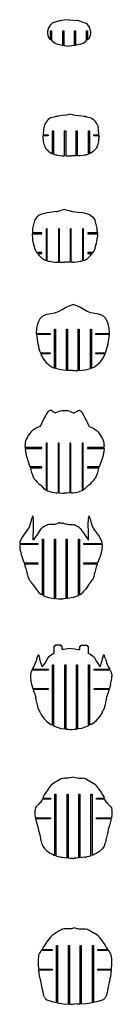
# Model space of a CAD drawing. Extents: x -545 to 865, y -1806 to 2117.
# Tile 12 of 12: x -428 to -337, y 1147 to 2117. Entities that reach past the tile are written whole.
import ezdxf

# ---------------------------------------------------------------- set-up
doc = ezdxf.new("R2010")
doc.units = 0
doc.layers.get('0').update_dxf_attribs({"linetype": 'CONTINUOUS'})

msp = doc.modelspace()

# ---------------------------------------------------------------- linework, layer by layer
at = {"color": 7, "linetype": 'CONTINUOUS'}
for p, q in [((-391.27, 2114.96), (-395.29, 2113.56)), ((-384.13, 2116.21), (-387.21, 2115.83)), ((-379.69, 2116.61), (-384.13, 2116.21)), ((-379.69, 2116.61), (-375.24, 2116.21)), ((-375.24, 2116.21), (-372.16, 2115.83)), ((-368.1, 2114.96), (-364.09, 2113.56)), ((-397.91, 2105.65), (-396.91, 2105.65)), ((-397.91, 2096.86), (-397.91, 2105.65)), ((-396.91, 2105.65), (-396.91, 2096.03)), ((-395.29, 2113.56), (-396.19, 2113.03)), ((-385.91, 2105.65), (-384.91, 2105.65)), ((-385.91, 2091.3), (-385.91, 2105.65)), ((-384.91, 2105.65), (-384.91, 2091.15)), ((-374.47, 2105.65), (-373.47, 2105.65)), ((-374.47, 2091.15), (-374.47, 2105.65)), ((-373.47, 2105.65), (-373.47, 2091.3)), ((-364.09, 2113.56), (-363.18, 2113.03)), ((-362.47, 2096.03), (-362.47, 2105.65)), ((-362.47, 2105.65), (-361.47, 2105.65)), ((-361.47, 2105.65), (-361.47, 2096.86)), ((-396.57, 2095.76), (-396, 2095.32)), ((-362.8, 2095.76), (-363.37, 2095.32)), ((-390.47, 2092.38), (-386.57, 2091.43)), ((-386.57, 2091.43), (-385.91, 2091.3)), ((-384.91, 2091.15), (-379.69, 2090.61)), ((-374.47, 2091.15), (-379.69, 2090.61)), ((-372.8, 2091.43), (-373.47, 2091.3)), ((-368.9, 2092.38), (-372.8, 2091.43)), ((-385.82, 2022.15), (-390.77, 2021.51)), ((-382.36, 2022.58), (-385.82, 2022.15)), ((-377.83, 2023.48), (-382.36, 2022.58)), ((-377.83, 2023.48), (-373.3, 2022.58)), ((-373.3, 2022.58), (-369.84, 2022.15)), ((-369.84, 2022.15), (-364.9, 2021.51)), ((-403.76, 2012.89), (-404.41, 2010.27)), ((-351.91, 2012.89), (-351.26, 2010.27)), ((-405.39, 2002.08), (-405.4, 2001.59)), ((-400.38, 2002.08), (-405.39, 2002.08)), ((-405.35, 2003.08), (-400.38, 2003.08)), ((-400.38, 2003.08), (-400.38, 2002.08)), ((-396.06, 2007.23), (-395.06, 2007.23)), ((-396.06, 1984.58), (-396.06, 2007.23)), ((-395.06, 2007.23), (-395.06, 1984.25)), ((-384.06, 2007.23), (-383.06, 2007.23)), ((-384.06, 1982.48), (-384.06, 2007.23)), ((-383.06, 2007.23), (-383.06, 1982.56)), ((-372.61, 2007.23), (-371.61, 2007.23)), ((-372.61, 1982.56), (-372.61, 2007.23)), ((-371.61, 2007.23), (-371.61, 1982.48)), ((-360.61, 1984.25), (-360.61, 2007.23)), ((-360.61, 2007.23), (-359.61, 2007.23)), ((-359.61, 2007.23), (-359.61, 1984.58)), ((-355.29, 2003.08), (-350.32, 2003.08)), ((-355.29, 2002.08), (-355.29, 2003.08)), ((-350.28, 2002.08), (-355.29, 2002.08)), ((-350.28, 2002.08), (-350.27, 2001.59)), ((-403.45, 1991.37), (-402.78, 1990.24)), ((-402.78, 1990.24), (-402.43, 1989.75)), ((-352.89, 1990.24), (-353.24, 1989.75)), ((-352.22, 1991.37), (-352.89, 1990.24)), ((-399.96, 1986.97), (-399.3, 1986.38)), ((-395.06, 1984.25), (-394.56, 1984.08)), ((-391.03, 1983.21), (-386.76, 1982.64)), ((-386.76, 1982.64), (-386.73, 1982.64)), ((-386.73, 1982.64), (-384.06, 1982.48)), ((-383.06, 1982.56), (-382.01, 1982.64)), ((-382.01, 1982.64), (-379.7, 1982.63)), ((-379.7, 1982.63), (-377.83, 1982.66)), ((-375.97, 1982.63), (-377.83, 1982.66)), ((-373.66, 1982.64), (-375.97, 1982.63)), ((-372.61, 1982.56), (-373.66, 1982.64)), ((-368.94, 1982.64), (-371.61, 1982.48)), ((-368.91, 1982.64), (-368.94, 1982.64)), ((-364.64, 1983.21), (-368.91, 1982.64)), ((-360.61, 1984.25), (-361.11, 1984.08)), ((-355.71, 1986.97), (-356.36, 1986.38)), ((-393.91, 1927.18), (-398.63, 1926.58)), ((-392.12, 1927.53), (-393.91, 1927.18)), ((-383.88, 1929.77), (-388.99, 1928.34)), ((-383.88, 1929.77), (-378.77, 1928.34)), ((-375.63, 1927.53), (-373.84, 1927.18)), ((-373.84, 1927.18), (-369.13, 1926.58)), ((-413.34, 1919.46), (-413.57, 1918.91)), ((-354.41, 1919.46), (-354.18, 1918.91)), ((-415.84, 1905.54), (-406.42, 1905.54)), ((-415.77, 1908.17), (-415.83, 1906.53)), ((-406.42, 1906.53), (-415.83, 1906.53)), ((-406.42, 1905.54), (-406.42, 1906.53)), ((-401.1, 1910.68), (-402.1, 1910.68)), ((-402.1, 1910.68), (-402.1, 1879.37)), ((-401.1, 1879.09), (-401.1, 1910.68)), ((-389.1, 1910.68), (-390.1, 1910.68)), ((-390.1, 1910.68), (-390.1, 1877.73)), ((-389.1, 1877.71), (-389.1, 1910.68)), ((-377.66, 1910.68), (-378.66, 1910.68)), ((-378.66, 1910.68), (-378.66, 1877.71)), ((-377.66, 1877.73), (-377.66, 1910.68)), ((-365.66, 1910.68), (-366.66, 1910.68)), ((-366.66, 1910.68), (-366.66, 1879.09)), ((-365.66, 1879.37), (-365.66, 1910.68)), ((-351.92, 1906.54), (-361.33, 1906.54)), ((-361.33, 1906.54), (-361.33, 1905.54)), ((-361.33, 1905.54), (-351.91, 1905.54)), ((-351.98, 1908.17), (-351.92, 1906.54)), ((-406.42, 1887.33), (-411.69, 1887.33)), ((-410.9, 1886.33), (-406.42, 1886.33)), ((-406.42, 1886.33), (-406.42, 1887.33)), ((-356.07, 1887.33), (-361.33, 1887.33)), ((-361.33, 1887.33), (-361.33, 1886.33)), ((-361.33, 1886.33), (-356.85, 1886.33)), ((-391.58, 1877.76), (-390.1, 1877.73)), ((-389.1, 1877.71), (-387.46, 1877.73)), ((-387.46, 1877.73), (-384.29, 1877.78)), ((-384.29, 1877.78), (-383.88, 1877.79)), ((-383.47, 1877.78), (-383.88, 1877.79)), ((-380.3, 1877.73), (-383.47, 1877.78)), ((-378.66, 1877.71), (-380.3, 1877.73)), ((-376.17, 1877.76), (-377.66, 1877.73)), ((-411.71, 1807.49), (-398.43, 1807.49)), ((-398.43, 1806.49), (-411.66, 1806.49)), ((-398.43, 1807.49), (-398.43, 1806.49)), ((-394.11, 1811.64), (-393.11, 1811.64)), ((-394.11, 1773.35), (-394.11, 1811.64)), ((-393.11, 1811.64), (-393.11, 1772.98)), ((-382.11, 1811.64), (-381.11, 1811.64)), ((-382.11, 1771.1), (-382.11, 1811.64)), ((-381.11, 1811.64), (-381.11, 1771.05)), ((-370.66, 1811.64), (-369.66, 1811.64)), ((-370.66, 1771.05), (-370.66, 1811.64)), ((-369.66, 1811.64), (-369.66, 1771.1)), ((-358.66, 1772.98), (-358.66, 1811.64)), ((-358.66, 1811.64), (-357.66, 1811.64)), ((-357.66, 1811.64), (-357.66, 1773.35)), ((-353.34, 1807.49), (-340.06, 1807.49)), ((-353.34, 1806.49), (-353.34, 1807.49)), ((-340.1, 1806.49), (-353.34, 1806.49)), ((-407.95, 1788.29), (-398.43, 1788.29)), ((-398.43, 1787.29), (-407.56, 1787.29)), ((-398.43, 1788.29), (-398.43, 1787.29)), ((-353.34, 1788.29), (-343.82, 1788.29)), ((-353.34, 1787.29), (-353.34, 1788.29)), ((-344.2, 1787.29), (-353.34, 1787.29)), ((-375.88, 1770.91), (-381.11, 1771.05)), ((-375.88, 1770.91), (-370.66, 1771.05)), ((-401.35, 1729.29), (-402.69, 1726.93)), ((-366.84, 1729.29), (-365.5, 1726.93)), ((-423.02, 1697.61), (-423.05, 1696.89)), ((-401.32, 1699.39), (-402.32, 1699.39)), ((-402.32, 1699.39), (-402.32, 1653.07)), ((-401.32, 1652.58), (-401.32, 1699.39)), ((-389.32, 1699.39), (-390.32, 1699.39)), ((-390.32, 1699.39), (-390.32, 1650.47)), ((-389.32, 1650.39), (-389.32, 1699.39)), ((-377.87, 1699.39), (-378.87, 1699.39)), ((-378.87, 1699.39), (-378.87, 1650.39)), ((-377.87, 1650.47), (-377.87, 1699.39)), ((-365.87, 1699.39), (-366.87, 1699.39)), ((-366.87, 1699.39), (-366.87, 1652.58)), ((-365.87, 1653.07), (-365.87, 1699.39)), ((-345.17, 1697.61), (-345.14, 1696.89)), ((-406.64, 1695.24), (-423.04, 1695.24)), ((-422.94, 1694.24), (-406.64, 1694.24)), ((-406.64, 1694.24), (-406.64, 1695.24)), ((-345.16, 1695.24), (-361.55, 1695.24)), ((-361.55, 1695.24), (-361.55, 1694.24)), ((-361.55, 1694.24), (-345.25, 1694.24)), ((-421.89, 1687.15), (-420.08, 1681.25)), ((-420.08, 1681.25), (-418.53, 1677.08)), ((-348.12, 1681.25), (-349.67, 1677.08)), ((-346.31, 1687.15), (-348.12, 1681.25)), ((-418.53, 1677.08), (-418.14, 1676.03)), ((-406.64, 1676.03), (-418.14, 1676.03)), ((-417.76, 1675.03), (-417.52, 1674.4)), ((-417.76, 1675.03), (-406.64, 1675.03)), ((-406.64, 1675.03), (-406.64, 1676.03)), ((-350.05, 1676.03), (-361.55, 1676.03)), ((-361.55, 1676.03), (-361.55, 1675.03)), ((-361.55, 1675.03), (-350.43, 1675.03)), ((-350.43, 1675.03), (-350.67, 1674.4)), ((-349.67, 1677.08), (-350.05, 1676.03)), ((-414.6, 1665.24), (-414.23, 1664.67)), ((-353.6, 1665.24), (-353.97, 1664.67)), ((-408.08, 1658.38), (-407.63, 1657.99)), ((-407.63, 1657.99), (-405.06, 1655.57)), ((-405.06, 1655.57), (-403.2, 1653.67)), ((-403.2, 1653.67), (-402.32, 1653.07)), ((-389.32, 1650.39), (-389.1, 1650.37)), ((-389.1, 1650.37), (-386.52, 1650.19)), ((-386.52, 1650.19), (-384.1, 1650.13)), ((-381.67, 1650.19), (-384.1, 1650.13)), ((-379.1, 1650.37), (-381.67, 1650.19)), ((-378.87, 1650.39), (-379.1, 1650.37)), ((-365, 1653.67), (-365.87, 1653.07)), ((-363.13, 1655.57), (-365, 1653.67)), ((-360.57, 1657.99), (-363.13, 1655.57)), ((-360.12, 1658.38), (-360.57, 1657.99)), ((-414.69, 1617.43), (-414.53, 1622.03)), ((-360.84, 1617.43), (-361, 1622.03)), ((-414.92, 1608.49), (-414.77, 1612.88)), ((-414.77, 1613.95), (-414.69, 1617.43)), ((-414.77, 1612.88), (-414.77, 1613.95)), ((-409.9, 1611.11), (-412.42, 1607.37)), ((-405.83, 1616.26), (-407.14, 1615.1)), ((-369.7, 1616.26), (-368.4, 1615.1)), ((-365.63, 1611.11), (-363.11, 1607.37)), ((-360.76, 1613.95), (-360.84, 1617.43)), ((-360.76, 1612.88), (-360.76, 1613.95)), ((-360.61, 1608.49), (-360.76, 1612.88)), ((-428.02, 1601.84), (-428.18, 1600.61)), ((-428.18, 1600.61), (-410.31, 1600.61)), ((-424.67, 1608.39), (-425.7, 1606.94)), ((-410.31, 1600.61), (-410.31, 1599.61)), ((-405.99, 1604.75), (-404.99, 1604.75)), ((-405.99, 1549.88), (-405.99, 1604.75)), ((-404.99, 1604.75), (-404.99, 1549.27)), ((-393.99, 1604.75), (-392.99, 1604.75)), ((-393.99, 1546.46), (-393.99, 1604.75)), ((-392.99, 1604.75), (-392.99, 1546.33)), ((-382.54, 1604.75), (-381.54, 1604.75)), ((-382.54, 1546.33), (-382.54, 1604.75)), ((-381.54, 1604.75), (-381.54, 1546.46)), ((-370.54, 1549.27), (-370.54, 1604.75)), ((-370.54, 1604.75), (-369.54, 1604.75)), ((-369.54, 1604.75), (-369.54, 1549.88)), ((-365.22, 1600.61), (-347.36, 1600.61)), ((-365.22, 1599.61), (-365.22, 1600.61)), ((-350.86, 1608.39), (-349.84, 1606.94)), ((-347.52, 1601.84), (-347.36, 1600.61)), ((-428.21, 1599.61), (-428.23, 1598.71)), ((-428.23, 1598.71), (-427.98, 1595.07)), ((-410.31, 1599.61), (-428.21, 1599.61)), ((-427.98, 1595.07), (-427.6, 1592.97)), ((-427.6, 1592.97), (-426.89, 1589.91)), ((-347.32, 1599.61), (-365.22, 1599.61)), ((-347.93, 1592.97), (-348.64, 1589.91)), ((-347.56, 1595.07), (-347.93, 1592.97)), ((-347.31, 1598.71), (-347.56, 1595.07)), ((-347.32, 1599.61), (-347.31, 1598.71)), ((-426.89, 1589.91), (-424.82, 1583.71)), ((-423.96, 1581.4), (-410.31, 1581.4)), ((-410.31, 1581.4), (-410.31, 1580.4)), ((-365.22, 1581.4), (-351.58, 1581.4)), ((-365.22, 1580.4), (-365.22, 1581.4)), ((-348.64, 1589.91), (-350.71, 1583.71)), ((-410.31, 1580.4), (-423.58, 1580.4)), ((-422.47, 1577.35), (-422.46, 1577.33)), ((-351.95, 1580.4), (-365.22, 1580.4)), ((-353.06, 1577.35), (-353.07, 1577.33)), ((-414.98, 1559.79), (-412.14, 1555.53)), ((-360.56, 1559.79), (-363.4, 1555.53)), ((-404.99, 1549.27), (-404.82, 1549.18)), ((-404.82, 1549.18), (-404.38, 1548.96)), ((-399.95, 1547.43), (-394.42, 1546.52)), ((-394.42, 1546.52), (-393.99, 1546.46)), ((-392.99, 1546.33), (-389.95, 1546.12)), ((-382.54, 1546.33), (-385.58, 1546.12)), ((-381.11, 1546.52), (-381.54, 1546.46)), ((-375.58, 1547.43), (-381.11, 1546.52)), ((-370.72, 1549.18), (-371.15, 1548.96)), ((-370.54, 1549.27), (-370.72, 1549.18)), ((-393.4, 1499.33), (-394.57, 1499.33)), ((-394.57, 1499.33), (-394.57, 1492.25)), ((-393.4, 1500.33), (-393.4, 1499.33)), ((-387.42, 1500.33), (-393.4, 1500.33)), ((-387.37, 1499.33), (-387.42, 1500.33)), ((-386.42, 1499.33), (-387.37, 1499.33)), ((-386.42, 1496.02), (-386.42, 1499.33)), ((-380.94, 1496.72), (-384.87, 1496.23)), ((-377.73, 1497.09), (-380.94, 1496.72)), ((-377.73, 1497.09), (-374.52, 1496.72)), ((-374.52, 1496.72), (-370.58, 1496.23)), ((-369.04, 1496.02), (-369.04, 1499.33)), ((-369.04, 1499.33), (-368.09, 1499.33)), ((-368.09, 1499.33), (-368.04, 1500.33)), ((-368.04, 1500.33), (-362.06, 1500.33)), ((-362.06, 1500.33), (-362.06, 1499.33)), ((-362.06, 1499.33), (-360.88, 1499.33)), ((-360.88, 1499.33), (-360.88, 1492.25)), ((-411.62, 1486.84), (-412.23, 1484.56)), ((-402.68, 1484.41), (-404.58, 1481.48)), ((-400.58, 1487.84), (-402.68, 1484.41)), ((-400, 1488.85), (-400.58, 1487.84)), ((-394.57, 1492.25), (-394.64, 1492.21)), ((-360.88, 1492.25), (-360.82, 1492.21)), ((-355.46, 1488.85), (-354.87, 1487.84)), ((-354.87, 1487.84), (-352.77, 1484.41)), ((-352.77, 1484.41), (-350.87, 1481.48)), ((-343.84, 1486.84), (-343.22, 1484.56)), ((-416.18, 1475.89), (-417.02, 1473.75)), ((-400.27, 1475.89), (-416.18, 1475.89)), ((-415.67, 1476.89), (-400.27, 1476.89)), ((-404.58, 1481.48), (-405.13, 1480.64)), ((-400.27, 1476.89), (-400.27, 1475.89)), ((-395.95, 1481.04), (-394.95, 1481.04)), ((-395.95, 1421.59), (-395.95, 1481.04)), ((-394.95, 1481.04), (-394.95, 1421.13)), ((-383.95, 1481.04), (-382.95, 1481.04)), ((-383.95, 1417.86), (-383.95, 1481.04)), ((-382.95, 1481.04), (-382.95, 1417.75)), ((-372.51, 1481.04), (-371.51, 1481.04)), ((-372.51, 1417.75), (-372.51, 1481.04)), ((-371.51, 1481.04), (-371.51, 1417.86)), ((-360.51, 1481.04), (-359.51, 1481.04)), ((-360.51, 1421.13), (-360.51, 1481.04)), ((-359.51, 1481.04), (-359.51, 1421.59)), ((-355.18, 1476.89), (-339.79, 1476.89)), ((-355.18, 1475.89), (-355.18, 1476.89)), ((-339.28, 1475.89), (-355.18, 1475.89)), ((-350.87, 1481.48), (-350.33, 1480.64)), ((-339.28, 1475.89), (-338.44, 1473.75)), ((-417.02, 1473.75), (-417.18, 1473.18)), ((-338.44, 1473.75), (-338.27, 1473.18)), ((-416.59, 1461.94), (-415.32, 1457.68)), ((-415.32, 1457.68), (-400.27, 1457.68)), ((-400.27, 1456.68), (-414.99, 1456.68)), ((-400.27, 1457.68), (-400.27, 1456.68)), ((-355.18, 1457.68), (-340.13, 1457.68)), ((-355.18, 1456.68), (-355.18, 1457.68)), ((-340.46, 1456.68), (-355.18, 1456.68)), ((-338.86, 1461.94), (-340.13, 1457.68)), ((-411.63, 1444.31), (-411.12, 1441.61)), ((-411.12, 1441.61), (-410.29, 1438.45)), ((-410.29, 1438.45), (-410.15, 1438.07)), ((-345.17, 1438.45), (-345.3, 1438.07)), ((-344.34, 1441.61), (-345.17, 1438.45)), ((-343.82, 1444.31), (-344.34, 1441.61)), ((-408.14, 1433.96), (-406.8, 1431.51)), ((-406.8, 1431.51), (-404.15, 1427.93)), ((-404.15, 1427.93), (-403.75, 1427.52)), ((-351.31, 1427.93), (-351.7, 1427.52)), ((-348.66, 1431.51), (-351.31, 1427.93)), ((-347.32, 1433.96), (-348.66, 1431.51)), ((-387.94, 1418.51), (-384.2, 1417.89)), ((-384.2, 1417.89), (-383.95, 1417.86)), ((-371.25, 1417.89), (-371.51, 1417.86)), ((-367.52, 1418.51), (-371.25, 1417.89)), ((-388.12, 1368.37), (-394.85, 1364.45)), ((-380.52, 1369.51), (-384.36, 1369.27)), ((-375.39, 1370.37), (-380.52, 1369.51)), ((-375.39, 1370.37), (-370.26, 1369.51)), ((-370.26, 1369.51), (-366.42, 1369.27)), ((-362.67, 1368.37), (-355.93, 1364.45)), ((-399.7, 1359.66), (-402.71, 1355.19)), ((-399.29, 1360.24), (-399.7, 1359.66)), ((-351.49, 1360.24), (-351.08, 1359.66)), ((-351.08, 1359.66), (-348.07, 1355.19)), ((-397.94, 1348.65), (-405.93, 1348.65)), ((-405.29, 1350.91), (-405.66, 1349.65)), ((-405.66, 1349.65), (-397.94, 1349.65)), ((-397.94, 1349.65), (-397.94, 1348.65)), ((-393.61, 1353.8), (-392.61, 1353.8)), ((-393.61, 1293.35), (-393.61, 1353.8)), ((-392.61, 1353.8), (-392.61, 1293.05)), ((-381.61, 1353.8), (-380.61, 1353.8)), ((-381.61, 1291.01), (-381.61, 1353.8)), ((-380.61, 1353.8), (-380.61, 1290.91)), ((-370.17, 1353.8), (-369.17, 1353.8)), ((-370.17, 1290.91), (-370.17, 1353.8)), ((-369.17, 1353.8), (-369.17, 1291.01)), ((-358.17, 1293.05), (-358.17, 1353.8)), ((-358.17, 1353.8), (-357.17, 1353.8)), ((-357.17, 1353.8), (-357.17, 1293.35)), ((-352.85, 1349.65), (-345.13, 1349.65)), ((-352.85, 1348.65), (-352.85, 1349.65)), ((-344.86, 1348.65), (-352.85, 1348.65)), ((-345.5, 1350.91), (-345.13, 1349.65)), ((-412.64, 1340.23), (-413.03, 1339.04)), ((-411.21, 1342.09), (-411.59, 1341.71)), ((-410.58, 1342.76), (-411.21, 1342.09)), ((-409.92, 1343.44), (-410.58, 1342.76)), ((-340.86, 1343.44), (-340.21, 1342.76)), ((-340.21, 1342.76), (-339.58, 1342.09)), ((-339.58, 1342.09), (-339.2, 1341.71)), ((-338.14, 1340.23), (-337.75, 1339.04)), ((-413.02, 1331.43), (-412.8, 1330.44)), ((-412.8, 1330.44), (-397.94, 1330.44)), ((-412.57, 1329.44), (-410.83, 1322.96)), ((-397.94, 1329.44), (-412.57, 1329.44)), ((-397.94, 1330.44), (-397.94, 1329.44)), ((-352.85, 1330.44), (-337.98, 1330.44)), ((-352.85, 1329.44), (-352.85, 1330.44)), ((-338.21, 1329.44), (-352.85, 1329.44)), ((-338.21, 1329.44), (-339.96, 1322.96)), ((-337.77, 1331.43), (-337.98, 1330.44)), ((-410.83, 1322.96), (-409.98, 1319.73)), ((-409.98, 1319.73), (-409.33, 1316.8)), ((-340.81, 1319.73), (-341.46, 1316.8)), ((-339.96, 1322.96), (-340.81, 1319.73)), ((-409.33, 1316.8), (-409.13, 1315.81)), ((-409.13, 1315.81), (-408.61, 1313.48)), ((-408.61, 1313.48), (-407.69, 1309.52)), ((-342.17, 1313.48), (-343.1, 1309.52)), ((-341.66, 1315.81), (-342.17, 1313.48)), ((-341.46, 1316.8), (-341.66, 1315.81)), ((-406.26, 1304.06), (-405.53, 1302.44)), ((-405.53, 1302.44), (-403.96, 1300.17)), ((-345.26, 1302.44), (-346.83, 1300.17)), ((-344.52, 1304.06), (-345.26, 1302.44)), ((-400.7, 1297.19), (-400.42, 1296.96)), ((-400.42, 1296.96), (-398.3, 1295.52)), ((-350.37, 1296.96), (-352.49, 1295.52)), ((-350.09, 1297.19), (-350.37, 1296.96)), ((-378.63, 1220.98), (-379.98, 1220.91)), ((-373.95, 1221.84), (-377.6, 1221.15)), ((-373.95, 1221.84), (-370.3, 1221.15)), ((-369.26, 1220.98), (-367.92, 1220.91)), ((-392.17, 1204.66), (-391.17, 1204.66)), ((-392.17, 1148.29), (-392.17, 1204.66)), ((-391.17, 1204.66), (-391.17, 1148.06)), ((-380.17, 1204.66), (-379.17, 1204.66)), ((-380.17, 1146.65), (-380.17, 1204.66)), ((-379.17, 1204.66), (-379.17, 1146.66)), ((-368.73, 1204.66), (-367.73, 1204.66)), ((-368.73, 1146.66), (-368.73, 1204.66)), ((-367.73, 1204.66), (-367.73, 1146.65)), ((-356.73, 1148.06), (-356.73, 1204.66)), ((-356.73, 1204.66), (-355.73, 1204.66)), ((-355.73, 1204.66), (-355.73, 1148.29)), ((-408.71, 1196.9), (-409.7, 1195)), ((-408.08, 1197.87), (-408.71, 1196.9)), ((-396.49, 1199.51), (-407.05, 1199.51)), ((-406.51, 1200.51), (-396.49, 1200.51)), ((-396.49, 1200.51), (-396.49, 1199.51)), ((-351.4, 1200.51), (-341.39, 1200.51)), ((-351.4, 1199.51), (-351.4, 1200.51)), ((-340.84, 1199.51), (-351.4, 1199.51)), ((-339.82, 1197.87), (-339.18, 1196.9)), ((-339.18, 1196.9), (-338.19, 1195)), ((-409.74, 1181.3), (-396.49, 1181.3)), ((-396.49, 1180.3), (-409.63, 1180.3)), ((-396.49, 1181.3), (-396.49, 1180.3)), ((-351.4, 1181.3), (-338.16, 1181.3)), ((-351.4, 1180.3), (-351.4, 1181.3)), ((-338.26, 1180.3), (-351.4, 1180.3)), ((-408.37, 1171.92), (-408.27, 1171.51)), ((-408.27, 1171.51), (-407.55, 1168.28)), ((-407.55, 1168.28), (-406.71, 1164.08)), ((-406.71, 1164.08), (-405.95, 1159.99)), ((-341.19, 1164.08), (-341.95, 1159.99)), ((-340.35, 1168.28), (-341.19, 1164.08)), ((-339.62, 1171.51), (-340.35, 1168.28)), ((-339.52, 1171.92), (-339.62, 1171.51)), ((-405.95, 1159.99), (-404.85, 1155.47)), ((-404.85, 1155.47), (-404.62, 1155.04)), ((-343.04, 1155.47), (-343.27, 1155.04)), ((-341.95, 1159.99), (-343.04, 1155.47)), ((-402.47, 1151.86), (-401.66, 1151.15)), ((-401.66, 1151.15), (-401.53, 1151.04)), ((-346.24, 1151.15), (-346.36, 1151.04)), ((-345.43, 1151.86), (-346.24, 1151.15))]:
    msp.add_line(p, q, dxfattribs=at)
at = {"color": 7, "linetype": 'CONTINUOUS', "flags": 128}
for points in [[(-400.18, 2099.79), (-398.62, 2097.56), (-397.91, 2096.86)], [(-396.91, 2096.03), (-396.63, 2095.81), (-396.58, 2095.77), (-396.57, 2095.76)], [(-362.47, 2096.03), (-362.74, 2095.81), (-362.8, 2095.77), (-362.8, 2095.76)], [(-359.2, 2099.79), (-360.76, 2097.56), (-361.47, 2096.86)], [(-391.9, 2021.27), (-391.9, 2021.27), (-391.9, 2021.27), (-391.9, 2021.27), (-391.91, 2021.27), (-391.94, 2021.26), (-392.06, 2021.22), (-392.24, 2021.17), (-392.61, 2021.08), (-393.33, 2020.94), (-394.75, 2020.6), (-397.56, 2019.77), (-400.12, 2018.38), (-402.06, 2016.19)], [(-363.77, 2021.27), (-363.77, 2021.27), (-363.77, 2021.27), (-363.76, 2021.27), (-363.76, 2021.27), (-363.73, 2021.26), (-363.61, 2021.22), (-363.43, 2021.17), (-363.06, 2021.08), (-362.34, 2020.94), (-360.92, 2020.6), (-358.11, 2019.77), (-355.55, 2018.38), (-353.61, 2016.19)], [(-399.3, 1986.38), (-397.71, 1985.44), (-396.06, 1984.58)], [(-356.36, 1986.38), (-357.96, 1985.44), (-359.61, 1984.58)], [(-409.1, 1923.9), (-411.54, 1921.99), (-413.34, 1919.46)], [(-358.66, 1923.9), (-356.21, 1921.99), (-354.41, 1919.46)], [(-415.84, 1905.54), (-415.84, 1904.7), (-415.69, 1901.23)], [(-351.91, 1905.54), (-351.91, 1904.7), (-352.06, 1901.23)], [(-413.23, 1890.8), (-412.7, 1889.29), (-412.06, 1887.83)], [(-412.06, 1887.83), (-411.93, 1887.65), (-411.8, 1887.47)], [(-411.8, 1887.47), (-411.7, 1887.35), (-411.69, 1887.33)], [(-355.96, 1887.47), (-356.05, 1887.35), (-356.07, 1887.33)], [(-355.7, 1887.83), (-355.82, 1887.65), (-355.96, 1887.47)], [(-354.53, 1890.8), (-355.05, 1889.29), (-355.7, 1887.83)], [(-411.71, 1807.49), (-411.52, 1812.38), (-410.38, 1817.12), (-409.41, 1819.71), (-408.13, 1822.14), (-406.24, 1824.13), (-403.9, 1825.53), (-401.32, 1826.39), (-397.44, 1827.11), (-393.58, 1827.87), (-389.95, 1829.26), (-386.52, 1831.15), (-383.14, 1833.14), (-379.64, 1834.86), (-375.88, 1835.9)], [(-340.06, 1807.49), (-340.25, 1812.38), (-341.39, 1817.12), (-342.36, 1819.71), (-343.64, 1822.14), (-345.52, 1824.13), (-347.87, 1825.53), (-350.45, 1826.39), (-354.33, 1827.11), (-358.19, 1827.87), (-361.82, 1829.26), (-365.24, 1831.15), (-368.63, 1833.14), (-372.12, 1834.86), (-375.88, 1835.9)], [(-382.11, 1771.1), (-387.7, 1771.68), (-393.11, 1772.98)], [(-369.66, 1771.1), (-364.06, 1771.68), (-358.66, 1772.98)], [(-402.69, 1726.93), (-402.77, 1726.68), (-402.83, 1726.48)], [(-399.63, 1731.18), (-400.64, 1730.36), (-401.35, 1729.29)], [(-394.22, 1729.55), (-396.34, 1730.83), (-398, 1731.83)], [(-389.68, 1730.66), (-391.98, 1729.81), (-393.06, 1729.24), (-393.37, 1729.22), (-393.66, 1729.3), (-394.22, 1729.55)], [(-378.51, 1730.66), (-376.22, 1729.81), (-375.13, 1729.24), (-374.83, 1729.22), (-374.53, 1729.3), (-373.97, 1729.55)], [(-373.97, 1729.55), (-371.86, 1730.83), (-370.19, 1731.83)], [(-368.56, 1731.18), (-367.55, 1730.36), (-366.84, 1729.29)], [(-365.5, 1726.93), (-365.42, 1726.68), (-365.36, 1726.48)], [(-407.21, 1717.77), (-408.01, 1716.66), (-408.92, 1715.65), (-410.16, 1715.07), (-411.48, 1714.65), (-412.75, 1713.78), (-414.04, 1712.89), (-415.11, 1712.2), (-416.06, 1711.46)], [(-405.58, 1721.42), (-406.49, 1719.38), (-407.21, 1717.77)], [(-402.83, 1726.48), (-404.37, 1723.65), (-405.58, 1721.42)], [(-365.36, 1726.48), (-363.82, 1723.65), (-362.61, 1721.42)], [(-362.61, 1721.42), (-361.7, 1719.38), (-360.98, 1717.77)], [(-360.98, 1717.77), (-360.18, 1716.66), (-359.27, 1715.65), (-358.03, 1715.07), (-356.71, 1714.65), (-355.44, 1713.78), (-354.16, 1712.89), (-353.09, 1712.2), (-352.13, 1711.46)], [(-422.94, 1694.24), (-422.84, 1693.04), (-422.71, 1691.83)], [(-422.71, 1691.83), (-422.37, 1689.47), (-421.89, 1687.15)], [(-345.48, 1691.83), (-345.83, 1689.47), (-346.31, 1687.15)], [(-345.25, 1694.24), (-345.36, 1693.04), (-345.48, 1691.83)], [(-401.32, 1652.58), (-401.02, 1652.46), (-398.6, 1651.77)], [(-366.87, 1652.58), (-367.17, 1652.46), (-369.59, 1651.77)], [(-417.32, 1622.03), (-417.34, 1621.98), (-417.36, 1621.9), (-417.45, 1621.63), (-417.57, 1621.27), (-417.59, 1621.23), (-417.59, 1621.23), (-417.59, 1621.23), (-417.59, 1621.23), (-417.59, 1621.23), (-417.59, 1621.23), (-417.59, 1621.23), (-417.59, 1621.23), (-417.59, 1621.23), (-417.59, 1621.23), (-417.59, 1621.22), (-417.59, 1621.21), (-417.6, 1621.2), (-417.61, 1621.17), (-417.62, 1621.11), (-417.66, 1621), (-417.72, 1620.79), (-417.83, 1620.42), (-418.21, 1618.78), (-419.44, 1615.64)], [(-416.25, 1625.62), (-416.85, 1623.61), (-417.32, 1622.03)], [(-415.19, 1627.7), (-415.23, 1627.68), (-415.26, 1627.66), (-415.31, 1627.6), (-415.38, 1627.5), (-415.39, 1627.49), (-415.39, 1627.49), (-415.39, 1627.49), (-415.39, 1627.49), (-415.39, 1627.49), (-415.39, 1627.49), (-415.39, 1627.49), (-415.39, 1627.49), (-415.4, 1627.49), (-415.4, 1627.49), (-415.4, 1627.48), (-415.4, 1627.48), (-415.41, 1627.47), (-415.42, 1627.46), (-415.44, 1627.43), (-415.48, 1627.37), (-415.55, 1627.24), (-415.78, 1626.7), (-416.25, 1625.62)], [(-387.77, 1620.59), (-388.66, 1620.62), (-389.53, 1620.81), (-389.76, 1620.86), (-389.99, 1620.84), (-390.42, 1620.67), (-391.25, 1620.28)], [(-387.77, 1620.59), (-386.87, 1620.62), (-386, 1620.81), (-385.77, 1620.86), (-385.54, 1620.84), (-385.11, 1620.67), (-384.28, 1620.28)], [(-360.34, 1627.7), (-360.3, 1627.68), (-360.28, 1627.66), (-360.23, 1627.61), (-360.15, 1627.5), (-360.14, 1627.49), (-360.14, 1627.49), (-360.14, 1627.49), (-360.14, 1627.49), (-360.14, 1627.49), (-360.14, 1627.49), (-360.14, 1627.49), (-360.14, 1627.49), (-360.14, 1627.49), (-360.14, 1627.49), (-360.14, 1627.48), (-360.13, 1627.48), (-360.13, 1627.47), (-360.12, 1627.46), (-360.09, 1627.43), (-360.05, 1627.37), (-359.98, 1627.24), (-359.75, 1626.7), (-359.28, 1625.62)], [(-359.28, 1625.62), (-358.68, 1623.61), (-358.21, 1622.03)], [(-358.21, 1622.03), (-358.2, 1621.98), (-358.17, 1621.9), (-358.08, 1621.63), (-357.96, 1621.27), (-357.95, 1621.23), (-357.95, 1621.23), (-357.95, 1621.23), (-357.95, 1621.23), (-357.95, 1621.23), (-357.95, 1621.23), (-357.95, 1621.23), (-357.95, 1621.23), (-357.95, 1621.23), (-357.94, 1621.23), (-357.94, 1621.22), (-357.94, 1621.21), (-357.94, 1621.2), (-357.93, 1621.17), (-357.91, 1621.11), (-357.87, 1621), (-357.81, 1620.79), (-357.7, 1620.42), (-357.32, 1618.78), (-356.09, 1615.64)], [(-395.74, 1619.45), (-397.06, 1619.33), (-398.38, 1619.31), (-399.7, 1619.26), (-401, 1618.99)], [(-379.79, 1619.45), (-378.47, 1619.33), (-377.15, 1619.31), (-375.83, 1619.26), (-374.53, 1618.99)], [(-425.7, 1606.94), (-427.17, 1604.53), (-428.02, 1601.84)], [(-414.75, 1604.14), (-414.78, 1604.15), (-414.81, 1604.17), (-414.85, 1604.22), (-414.9, 1604.35), (-414.94, 1604.63), (-414.95, 1605.18), (-414.94, 1605.73), (-414.93, 1606.28), (-414.92, 1608.49)], [(-412.42, 1607.37), (-413.59, 1605.74), (-414.55, 1604.26), (-414.69, 1604.14), (-414.71, 1604.13), (-414.72, 1604.13), (-414.75, 1604.14), (-414.75, 1604.14)], [(-363.11, 1607.37), (-361.95, 1605.74), (-360.98, 1604.26), (-360.84, 1604.14), (-360.83, 1604.13), (-360.81, 1604.13), (-360.79, 1604.14), (-360.78, 1604.14)], [(-360.78, 1604.14), (-360.75, 1604.15), (-360.72, 1604.17), (-360.68, 1604.22), (-360.64, 1604.35), (-360.6, 1604.63), (-360.59, 1605.18), (-360.59, 1605.73), (-360.6, 1606.28), (-360.61, 1608.49)], [(-349.84, 1606.94), (-348.37, 1604.53), (-347.52, 1601.84)], [(-424.82, 1583.71), (-424.23, 1582.12), (-423.96, 1581.4)], [(-350.71, 1583.71), (-351.3, 1582.12), (-351.58, 1581.4)], [(-404.38, 1548.96), (-402.21, 1548.06), (-399.95, 1547.43)], [(-371.15, 1548.96), (-373.32, 1548.06), (-375.58, 1547.43)], [(-384.87, 1496.23), (-385.68, 1496.17), (-386.42, 1496.02)], [(-370.58, 1496.23), (-369.78, 1496.17), (-369.04, 1496.02)], [(-409.54, 1490.54), (-409.67, 1490.73), (-409.72, 1490.77), (-409.78, 1490.79), (-409.83, 1490.78), (-409.89, 1490.76), (-409.98, 1490.71), (-410.07, 1490.62), (-410.21, 1490.42)], [(-407.22, 1482.18), (-407.23, 1482.21), (-407.24, 1482.27), (-407.3, 1482.45), (-407.38, 1482.73), (-407.53, 1483.27), (-407.71, 1483.9), (-407.75, 1484.02), (-407.84, 1484.36), (-408.42, 1486.49), (-408.43, 1486.51), (-408.44, 1486.54)], [(-345.92, 1490.54), (-345.78, 1490.73), (-345.73, 1490.77), (-345.68, 1490.79), (-345.62, 1490.78), (-345.56, 1490.76), (-345.47, 1490.71), (-345.38, 1490.62), (-345.25, 1490.42)], [(-405.13, 1480.64), (-405.61, 1479.89), (-405.92, 1479.58), (-406.1, 1479.45), (-406.2, 1479.41), (-406.26, 1479.41), (-406.31, 1479.43)], [(-350.33, 1480.64), (-349.85, 1479.89), (-349.54, 1479.58), (-349.35, 1479.45), (-349.25, 1479.41), (-349.2, 1479.41), (-349.14, 1479.43)], [(-417.18, 1473.18), (-417.62, 1471.52), (-417.71, 1469.8)], [(-338.27, 1473.18), (-337.83, 1471.52), (-337.75, 1469.8)], [(-414.99, 1456.68), (-414.53, 1455.29), (-414.01, 1453.83), (-413.52, 1452.28), (-413.03, 1450.8), (-412.53, 1449.3)], [(-340.46, 1456.68), (-340.93, 1455.29), (-341.44, 1453.83), (-341.93, 1452.28), (-342.43, 1450.8), (-342.93, 1449.3)], [(-399.03, 1423.33), (-397.5, 1422.41), (-395.95, 1421.59)], [(-394.95, 1421.13), (-391.5, 1419.64), (-387.94, 1418.51)], [(-360.51, 1421.13), (-363.96, 1419.64), (-367.52, 1418.51)], [(-356.42, 1423.33), (-357.96, 1422.41), (-359.51, 1421.59)], [(-402.71, 1355.19), (-404.07, 1353.09), (-405.29, 1350.91)], [(-348.07, 1355.19), (-346.71, 1353.09), (-345.5, 1350.91)], [(-411.59, 1341.71), (-412.2, 1341.03), (-412.64, 1340.23)], [(-339.2, 1341.71), (-338.59, 1341.03), (-338.14, 1340.23)], [(-398.3, 1295.52), (-396.04, 1294.43), (-394.26, 1293.57)], [(-394.26, 1293.57), (-393.96, 1293.48), (-393.61, 1293.35)], [(-392.61, 1293.05), (-390.51, 1292.42), (-388.33, 1291.91)], [(-386.69, 1291.6), (-383.85, 1291.27), (-381.61, 1291.01)], [(-380.61, 1290.91), (-378.19, 1290.65), (-376.29, 1290.46)], [(-370.17, 1290.91), (-372.59, 1290.65), (-374.5, 1290.46)], [(-364.09, 1291.6), (-366.94, 1291.27), (-369.17, 1291.01)], [(-358.17, 1293.05), (-360.28, 1292.42), (-362.46, 1291.91)], [(-356.52, 1293.57), (-356.82, 1293.48), (-357.17, 1293.35)], [(-352.49, 1295.52), (-354.75, 1294.43), (-356.52, 1293.57)], [(-386.23, 1220.63), (-387.27, 1220.14), (-388.28, 1219.55), (-389.31, 1218.9), (-390.31, 1218.27), (-391.31, 1217.66), (-392.33, 1217.07)], [(-382.64, 1221.04), (-384.46, 1221.06), (-386.23, 1220.63)], [(-379.98, 1220.91), (-381.36, 1220.97), (-381.99, 1221.01), (-382.64, 1221.04)], [(-377.6, 1221.15), (-378.14, 1221.05), (-378.63, 1220.98)], [(-370.3, 1221.15), (-369.76, 1221.05), (-369.26, 1220.98)], [(-367.92, 1220.91), (-366.54, 1220.97), (-365.91, 1221.01), (-365.25, 1221.04)], [(-365.25, 1221.04), (-363.43, 1221.06), (-361.67, 1220.63)], [(-361.67, 1220.63), (-360.62, 1220.14), (-359.61, 1219.55), (-358.59, 1218.9), (-357.59, 1218.27), (-356.59, 1217.66), (-355.57, 1217.07)], [(-407.05, 1199.51), (-407.55, 1198.68), (-408.08, 1197.87)], [(-340.84, 1199.51), (-340.35, 1198.68), (-339.82, 1197.87)], [(-409.63, 1180.3), (-409.33, 1177.37), (-409.06, 1174.61)], [(-409.06, 1174.61), (-409.06, 1174.78), (-409.06, 1174.82), (-409.06, 1174.83), (-409.06, 1174.83), (-409.06, 1174.83), (-409.06, 1174.83), (-409.06, 1174.83), (-409.06, 1174.83), (-409.06, 1174.83), (-409.06, 1174.83), (-409.06, 1174.83), (-409.06, 1174.83), (-409.06, 1174.83), (-409.06, 1174.83), (-409.06, 1174.83), (-409.06, 1174.83), (-409.06, 1174.83), (-409.06, 1174.83), (-409.06, 1174.83), (-409.06, 1174.83), (-409.06, 1174.83), (-409.06, 1174.83), (-409.06, 1174.83), (-409.06, 1174.83), (-409.06, 1174.82), (-409.06, 1174.81), (-409.05, 1174.79), (-409.04, 1174.74), (-409.02, 1174.64), (-408.99, 1174.51), (-408.77, 1173.63), (-408.37, 1171.92)], [(-338.83, 1174.61), (-338.84, 1174.78), (-338.83, 1174.82), (-338.83, 1174.83), (-338.83, 1174.83), (-338.83, 1174.83), (-338.83, 1174.83), (-338.83, 1174.83), (-338.83, 1174.83), (-338.83, 1174.83), (-338.83, 1174.83), (-338.83, 1174.83), (-338.83, 1174.83), (-338.83, 1174.83), (-338.83, 1174.83), (-338.83, 1174.83), (-338.83, 1174.83), (-338.83, 1174.83), (-338.83, 1174.83), (-338.83, 1174.83), (-338.83, 1174.83), (-338.83, 1174.83), (-338.83, 1174.83), (-338.84, 1174.83), (-338.84, 1174.83), (-338.84, 1174.82), (-338.84, 1174.81), (-338.84, 1174.79), (-338.85, 1174.74), (-338.88, 1174.64), (-338.91, 1174.51), (-339.12, 1173.63), (-339.52, 1171.92)], [(-338.26, 1180.3), (-338.57, 1177.37), (-338.83, 1174.61)], [(-403.9, 1153.57), (-403.61, 1153.04), (-403.24, 1152.56)], [(-401.53, 1151.04), (-396.33, 1149.41), (-392.17, 1148.29)], [(-391.17, 1148.06), (-385.04, 1146.98), (-380.17, 1146.65)], [(-379.17, 1146.66), (-376.25, 1146.81), (-373.95, 1147.1)], [(-368.73, 1146.66), (-371.65, 1146.81), (-373.95, 1147.1)], [(-356.73, 1148.06), (-362.86, 1146.98), (-367.73, 1146.65)], [(-346.36, 1151.04), (-351.57, 1149.41), (-355.73, 1148.29)], [(-344, 1153.57), (-344.29, 1153.04), (-344.66, 1152.56)]]:
    msp.add_lwpolyline(points, dxfattribs=at)
at = {"color": 7, "linetype": 'CONTINUOUS'}
for centre, radius, start, end in [((-380.35, 2073.8), 42.58, 99.27652, 104.86594), ((-379.04, 2073.76), 42.63, 75.13714, 80.7204), ((-391.94, 2103.62), 9.08, 161.34931, 204.97509), ((-390.8, 2104.72), 9.91, 122.95574, 169.51295), ((-368.57, 2104.72), 9.91, 10.49003, 57.04358), ((-367.43, 2103.62), 9.08, 335.02705, 18.64877), ((-386.44, 2106.63), 14.81, 229.77943, 254.18314), ((-372.94, 2106.63), 14.81, 285.81712, 310.22031), ((-386, 1996.08), 25.87, 100.62774, 103.18252), ((-369.67, 1996.08), 25.87, 76.8178, 79.37255), ((-361.73, 2001.04), 43.66, 167.79668, 177.32336), ((-386.73, 2006.21), 18.29, 146.90972, 158.55587), ((-368.96, 2006.2), 18.31, 21.45273, 33.08167), ((-393.94, 2001.04), 43.67, 2.67761, 12.20283), ((-374.1, 2000.78), 31.31, 178.50167, 187.62925), ((-381.57, 2000.78), 31.31, 352.37124, 1.49785), ((-388.74, 1998.99), 16.57, 188.22714, 207.39026), ((-393.25, 1995.42), 10.79, 211.71839, 231.54571), ((-362.41, 1995.42), 10.78, 308.44455, 328.29692), ((-366.92, 1998.99), 16.56, 332.60396, 351.77771), ((-389.95, 1995.19), 12.03, 247.45923, 264.84407), ((-365.72, 1995.19), 12.03, 275.15599, 292.54092), ((-396.37, 1896.02), 30.65, 94.21361, 114.53074), ((-394.6, 1943.53), 16.19, 278.81261, 290.28928), ((-373.39, 1942.6), 15.24, 249.34885, 261.54109), ((-371.38, 1896.02), 30.64, 65.46796, 85.78769), ((-380.48, 1906.54), 35.33, 159.50311, 177.36574), ((-387.28, 1906.54), 35.33, 2.63415, 20.49682), ((-388.54, 1903.4), 27.24, 184.5742, 198.3333), ((-379.21, 1903.4), 27.23, 341.66638, 355.42696), ((-531.08, 1858.91), 122.09, 15.14166, 17.11495), ((-236.89, 1858.97), 121.86, 162.88318, 164.86021), ((-185.26, 2068.5), 290, 218.91561, 219.33622), ((-396.91, 1894.9), 16.26, 218.95129, 232.57672), ((-398.18, 1891.93), 13.16, 229.11304, 252.68306), ((-369.57, 1891.94), 13.16, 287.3221, 310.88179), ((-370.84, 1894.9), 16.26, 307.42409, 321.04852), ((-540.43, 2034.26), 235.77, 320.61943, 321.13683), ((-393.9, 1906.08), 27.93, 255.06349, 259.27257), ((-390.31, 1921.15), 43.41, 258.3182, 268.32117), ((-377.45, 1921.14), 43.41, 271.67874, 281.68194), ((-373.85, 1906.04), 27.89, 280.72461, 284.93933), ((-338.03, 1812.02), 73.84, 184.29248, 198.74911), ((-413.74, 1812.02), 73.84, 341.25136, 355.70741), ((-384.21, 1796.38), 25.06, 201.27934, 246.7439), ((-367.56, 1796.38), 25.06, 293.25593, 338.72083), ((-426.64, 1769.78), 47.1, 304.97989, 306.859), ((-394.12, 1738.06), 7.33, 234.47212, 238.06535), ((-384.97, 1712.26), 18.99, 87.35, 104.35173), ((-383.22, 1712.26), 18.99, 75.64827, 92.65), ((-374.63, 1738.89), 8.33, 302.1505, 305.31203), ((-341.5, 1769.85), 47.2, 233.14353, 235.01887), ((-403.91, 1697.4), 18.58, 130.83657, 154.57804), ((-364.28, 1697.4), 18.57, 25.41761, 49.16814), ((-408.2, 1697.39), 14.82, 147.41525, 179.14542), ((-359.99, 1697.39), 14.82, 0.85437, 32.58496), ((-414.33, 1696.15), 8.75, 175.15218, 185.9735), ((-353.86, 1696.15), 8.75, 354.0259, 4.84858), ((-447.21, 1663.08), 31.77, 11.11839, 20.86341), ((-403.18, 1671.63), 13.09, 190.67753, 209.23897), ((-365.01, 1671.64), 13.09, 330.76025, 349.32028), ((-321.01, 1663.09), 31.74, 159.13267, 168.88614), ((-381.89, 1690.13), 41.16, 218.2102, 230.48495), ((-386.28, 1690.11), 41.13, 309.50985, 321.79283), ((-385.95, 1705.64), 55.34, 256.7853, 265.47573), ((-382.24, 1705.64), 55.34, 274.52419, 283.21472), ((-433.21, 1622.73), 18.69, 357.86479, 15.41331), ((-397.25, 1640.15), 20.76, 274.15473, 286.77388), ((-378.29, 1640.15), 20.76, 253.22612, 265.84527), ((-342.21, 1622.72), 18.8, 164.64074, 182.08175), ((-583.44, 1728.42), 199.04, 322.9091, 325.48363), ((-533.08, 1699.3), 151.49, 324.39564, 326.23489), ((-394.8, 1602.4), 17.71, 110.48761, 128.51204), ((-380.73, 1602.4), 17.71, 51.48465, 69.51141), ((-242.52, 1699.26), 151.42, 213.76435, 215.60455), ((-192.14, 1728.39), 198.98, 214.5152, 217.09059), ((-546.31, 1533.97), 131.22, 19.30358, 20.72071), ((-446.93, 1568.18), 26.12, 8.0549, 20.5133), ((-401.82, 1574.09), 19.38, 186.6665, 200.17956), ((-373.71, 1574.09), 19.37, 339.81769, 353.33486), ((-325.93, 1567.5), 28.86, 160.08161, 171.35196), ((-231.58, 1534.83), 128.71, 159.2655, 160.71021), ((-411.98, 1569.77), 8.37, 196.41842, 218.0709), ((-379.55, 1589.98), 46.55, 213.03517, 220.43211), ((-396.06, 1590.04), 46.64, 319.57489, 326.95783), ((-363.55, 1569.77), 8.37, 321.93018, 343.58543), ((-393.17, 1570.01), 23.86, 217.35641, 237.50322), ((-382.37, 1570.01), 23.86, 302.49719, 322.64318), ((-389.25, 1561.52), 15.42, 267.37673, 275.50928), ((-386.29, 1561.52), 15.42, 264.49062, 272.62333), ((-440.8, 1492.53), 29.66, 335.54967, 344.41147), ((-398.43, 1483.7), 13.55, 150.29344, 166.63107), ((-329.09, 1510.6), 82.91, 194.00098, 196.22734), ((-456.36, 1473.03), 49.8, 15.74299, 16.81496), ((-375.53, 1455.82), 41.1, 117.71035, 126.54017), ((-379.87, 1455.91), 40.99, 53.44821, 62.30127), ((-375.26, 1492.09), 28.78, 339.86789, 348.87842), ((-322.15, 1479.76), 25.78, 162.68957, 164.7607), ((-426.05, 1510.52), 82.59, 343.76729, 346.00217), ((-357.02, 1483.7), 13.55, 13.37088, 29.70721), ((-314.67, 1492.52), 29.65, 195.58593, 204.45159), ((-437.48, 1491.17), 26.07, 326.78351, 335.24176), ((-394.04, 1485), 13.47, 192.06633, 204.38718), ((-361.4, 1484.99), 13.46, 335.60551, 347.93915), ((-317.96, 1491.18), 26.09, 204.76138, 213.21335), ((-396.89, 1469.33), 20.83, 178.69364, 192.28076), ((-388.1, 1469.67), 29.52, 189.29957, 195.17377), ((-367.34, 1469.66), 29.51, 344.82394, 350.70081), ((-358.57, 1469.33), 20.83, 347.71956, 1.30725), ((-599.72, 1413.1), 190.66, 9.42287, 10.94649), ((-156.12, 1413.17), 190.27, 169.05182, 170.57852), ((-364.9, 1458.33), 49.58, 204.11884, 208.60952), ((-390.64, 1458.37), 49.68, 331.39651, 335.87904), ((-436.5, 1421.11), 31.14, 24.38534, 25.65234), ((-379.41, 1450.23), 33.3, 223.0236, 233.89739), ((-376.07, 1450.26), 33.33, 306.10809, 316.97092), ((-319.38, 1421.31), 30.67, 154.33803, 155.62429), ((-351.56, 1808.55), 392.06, 265.40784, 266.173), ((-403.89, 1808.52), 392.02, 273.82694, 274.59218), ((-385.15, 1364.24), 5.08, 81.11568, 125.74618), ((-365.64, 1364.24), 5.08, 54.25382, 98.88432), ((-387.94, 1352.74), 13.61, 120.55205, 146.55867), ((-362.85, 1352.74), 13.61, 33.43926, 59.45002), ((-411.19, 1349.82), 5.39, 300.57043, 347.44264), ((-339.59, 1349.82), 5.39, 192.55512, 239.43619), ((-398.94, 1335.25), 14.59, 164.96591, 195.20367), ((-414.02, 1348.42), 6.44, 309.47472, 329.82728), ((-336.77, 1348.41), 6.44, 210.15322, 230.53586), ((-351.85, 1335.25), 14.59, 344.79564, 15.03567), ((-355.11, 1320.31), 53.67, 191.59494, 197.62383), ((-395.5, 1320.26), 53.49, 342.36572, 348.4143), ((-382.16, 1320.77), 29.99, 223.38413, 231.82976), ((-368.61, 1320.75), 29.97, 308.16925, 316.62143), ((-366.34, 1403.19), 113.43, 258.82349, 259.66362), ((-303.21, 1659.49), 376.2, 258.79927, 258.93826), ((-447.57, 1659.49), 376.2, 281.06174, 281.20073), ((-384.44, 1403.19), 113.43, 280.33638, 281.17651), ((-319.01, 1152.14), 99.77, 142.47325, 147.26876), ((-382.96, 1197.86), 21.37, 116.00716, 135.25023), ((-364.93, 1197.87), 21.36, 44.74362, 63.99926), ((-428.87, 1152.15), 99.75, 32.73077, 37.52722), ((-302.05, 1137.52), 121.98, 145.80333, 148.91044), ((-445.18, 1137.95), 121.19, 31.07963, 34.20704), ((-360.22, 1188.02), 49.97, 171.97757, 187.72994), ((-387.67, 1188.02), 49.97, 352.26985, 8.0229), ((-497.33, 1108.44), 103.76, 25.77898, 26.68355), ((-252.24, 1109.27), 101.89, 153.30722, 154.22839), ((-339.19, 1221.81), 94.33, 227.23499, 227.86709), ((-408.03, 1221.04), 93.3, 312.13907, 312.77822)]:
    msp.add_arc(centre, radius, start, end, dxfattribs=at)

doc.saveas('drawing.dxf')
